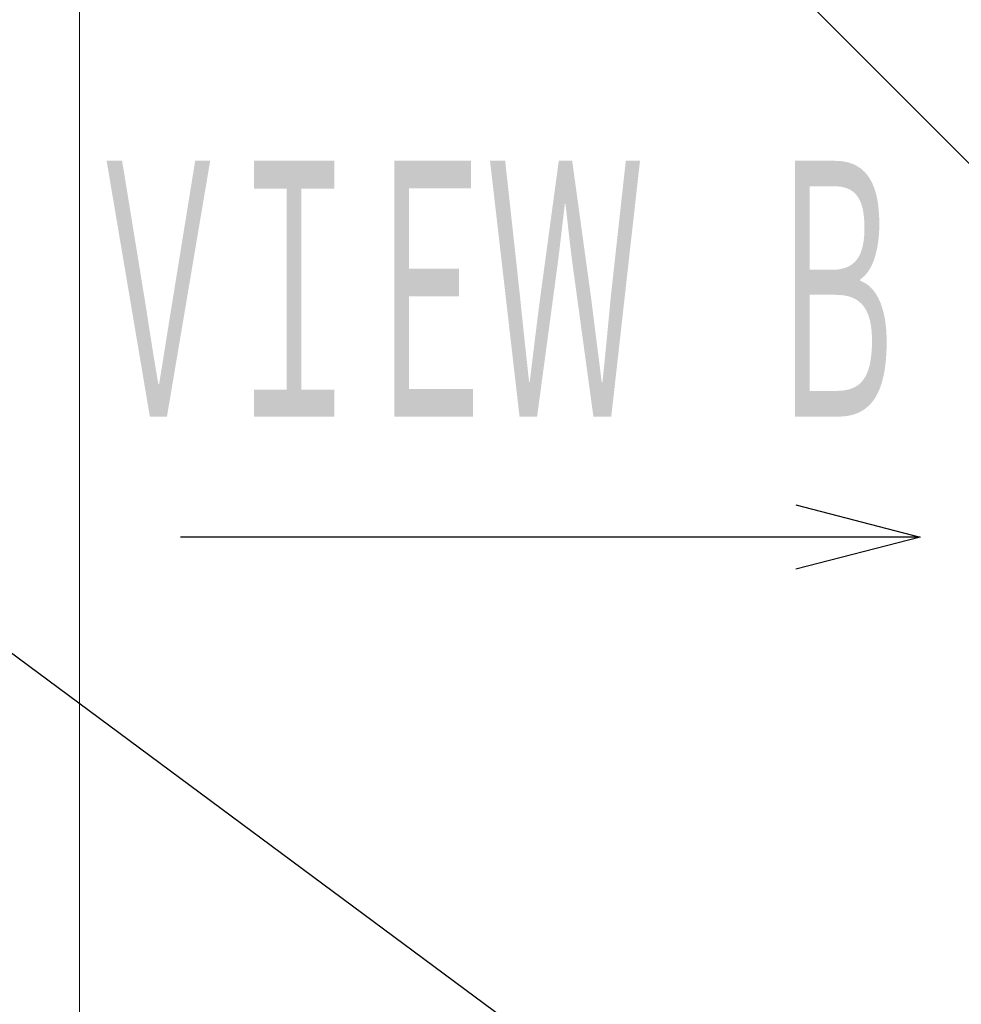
# Model space of a CAD drawing. Header units: millimetres. Extents: x 0 to 840, y 0 to 594.
# Tile 67 of 148: x 332 to 354, y 366 to 390. Entities that reach past the tile are written whole.
import ezdxf

# ---------------------------------------------------------------- set-up
doc = ezdxf.new("R2010")
doc.units = ezdxf.units.MM
doc.header["$LTSCALE"] = 0.36378
doc.layers.add('NoLayerName_001', color=7, linetype='Continuous')
doc.styles.get("Standard").update_dxf_attribs({"font": 'txt', "bigfont": 'extfont2'})
doc.dimstyles.get("Standard").update_dxf_attribs({"dimtxt": 2.5, "dimasz": 2.5, "dimexe": 1, "dimexo": 1, "dimtad": 1, "dimdec": 3, "dimzin": 0, "dimdsep": 46, "dimtxsty": 'Standard', "dimcen": 2.5, "dimadec": 3, "dimazin": 0, "dimtfac": 0.75, "dimtdec": 3, "dimtmove": 0, "dimatfit": 3, "dimfxl": 1, "dimarcsym": 0})

# ---------------------------------------------------------------- blocks, each defined once
blk = doc.blocks.new('_OPEN30')
at = {"color": 0, "linetype": 'ByBlock', "lineweight": -2}
for p, q in [((-1, 0.267949), (0, 0)), ((0, 0), (-1, -0.267949)), ((0, 0), (-1, 0))]:
    blk.add_line(p, q, dxfattribs=at)
blk = doc.blocks.new('*D71')
at = {"layer": 'Defpoints', "color": 0}
for p in [(489.197, 408.291), (489.197, 338.419), (333.097, 336.611)]:
    blk.add_point(p, dxfattribs=at)
at = {"layer": 'NoLayerName_001', "color": 0, "linetype": 'Continuous', "lineweight": 13}
for p, q in [((333.097, 338.611), (333.097, 410.291)), ((489.197, 340.419), (489.197, 410.291)), ((336.097, 408.291), (486.197, 408.291))]:
    blk.add_line(p, q, dxfattribs=at)
at = {"layer": 'NoLayerName_001', "color": 0, "lineweight": 13, "xscale": 3, "yscale": 3, "zscale": 3, "rotation": 180}
blk.add_blockref('_OPEN30', (333.097, 408.291), dxfattribs=at)
at = {"layer": 'NoLayerName_001', "color": 0, "lineweight": 13, "xscale": 3, "yscale": 3, "zscale": 3}
blk.add_blockref('_OPEN30', (489.197, 408.291), dxfattribs=at)
at = {"layer": 'NoLayerName_001', "color": 0, "lineweight": 13, "insert": (411.147, 413.791), "char_height": 7, "attachment_point": 5}
blk.add_mtext('\\W0.8000;ＬＬ', dxfattribs=at)
blk = doc.blocks.new('*D72')
at = {"layer": 'Defpoints', "color": 0}
for p in [(333.097, 420.16), (333.097, 336.611), (529.197, 287.419)]:
    blk.add_point(p, dxfattribs=at)
at = {"layer": 'NoLayerName_001', "color": 0, "linetype": 'Continuous', "lineweight": 13}
for p, q in [((333.097, 338.611), (333.097, 422.16)), ((529.197, 289.419), (529.197, 422.16)), ((526.197, 420.16), (336.097, 420.16))]:
    blk.add_line(p, q, dxfattribs=at)
at = {"layer": 'NoLayerName_001', "color": 0, "lineweight": 13, "xscale": 3, "yscale": 3, "zscale": 3, "rotation": 180}
blk.add_blockref('_OPEN30', (333.097, 420.16), dxfattribs=at)
at = {"layer": 'NoLayerName_001', "color": 0, "lineweight": 13, "xscale": 3, "yscale": 3, "zscale": 3}
blk.add_blockref('_OPEN30', (529.197, 420.16), dxfattribs=at)
at = {"layer": 'NoLayerName_001', "color": 0, "lineweight": 13, "insert": (431.147, 425.66), "char_height": 7, "attachment_point": 5}
blk.add_mtext('\\W0.8000;Ｌ', dxfattribs=at)

msp = doc.modelspace()

# ---------------------------------------------------------------- texts
at = {"layer": 'NoLayerName_001', "color": 3, "lineweight": 13, "insert": (333.0771, 379.7517), "char_height": 7, "attachment_point": 7}
msp.add_mtext('\\A1;\\W0.5000;\\T0.8333;ＶＩＥＷ\u3000Ｂ', dxfattribs=at)

# ---------------------------------------------------------------- dimensions: what is measured, and where the dimension line sits
at = {"layer": 'NoLayerName_001', "color": 3, "linetype": 'Continuous', "lineweight": 13}
dim = msp.add_linear_dim(base=(333.0971, 420.1604), p1=(529.1971, 287.419), p2=(333.0971, 336.611), angle=180, text='\\W0.8000;Ｌ', dimstyle='Standard', override={"dimtxt": 7, "dimasz": 3, "dimexe": 2, "dimexo": 2, "dimgap": 2, "dimzin": 8, "dimblk": 'OPEN30', "dimclrd": 0, "dimclre": 0, "dimclrt": 0, "dimtp": 0, "dimtm": 0, "dimlwd": 13, "dimlwe": 13}, dxfattribs=at)
dim.commit()
dim.dimension.update_dxf_attribs({"geometry": '*D72', "text_midpoint": (431.1471, 420.1604), "dimtype": 160})
dim = msp.add_linear_dim(base=(489.1971, 408.2908), p1=(333.0971, 336.611), p2=(489.1971, 338.419), text='\\W0.8000;ＬＬ', dimstyle='Standard', override={"dimtxt": 7, "dimasz": 3, "dimexe": 2, "dimexo": 2, "dimgap": 2, "dimzin": 8, "dimblk": 'OPEN30', "dimclrd": 0, "dimclre": 0, "dimclrt": 0, "dimtp": 0, "dimtm": 0, "dimlwd": 13, "dimlwe": 13}, dxfattribs=at)
dim.commit()
dim.dimension.update_dxf_attribs({"geometry": '*D71', "text_midpoint": (411.1471, 408.2908), "dimtype": 160})

# ---------------------------------------------------------------- leaders
at = {"layer": 'NoLayerName_001', "color": 3, "linetype": 'Continuous', "lineweight": 13, "annotation_type": 0, "has_hookline": 1, "hookline_direction": 1}
for points, text_width in [([(363.2471, 377.819), (349.4254, 391.6866), (330.0443, 398.4772), (327.0443, 398.4772)], 51.3304), ([(347.0971, 363.119), (329.7799, 375.9603), (326.7799, 375.9603)], 58.33)]:
    msp.add_leader(points, dimstyle='Standard', override={"dimtxt": 7, "dimasz": 3, "dimldrblk": 'OPEN30'}, dxfattribs=dict(at, text_width=text_width))
at = {"layer": 'NoLayerName_001', "color": 3, "linetype": 'Continuous', "lineweight": 13}
msp.add_leader([(353.3844, 377.519), (335.5366, 377.519)], dimstyle='Standard', override={"dimasz": 3, "dimldrblk": 'OPEN30'}, dxfattribs=at)

doc.saveas('drawing.dxf')
